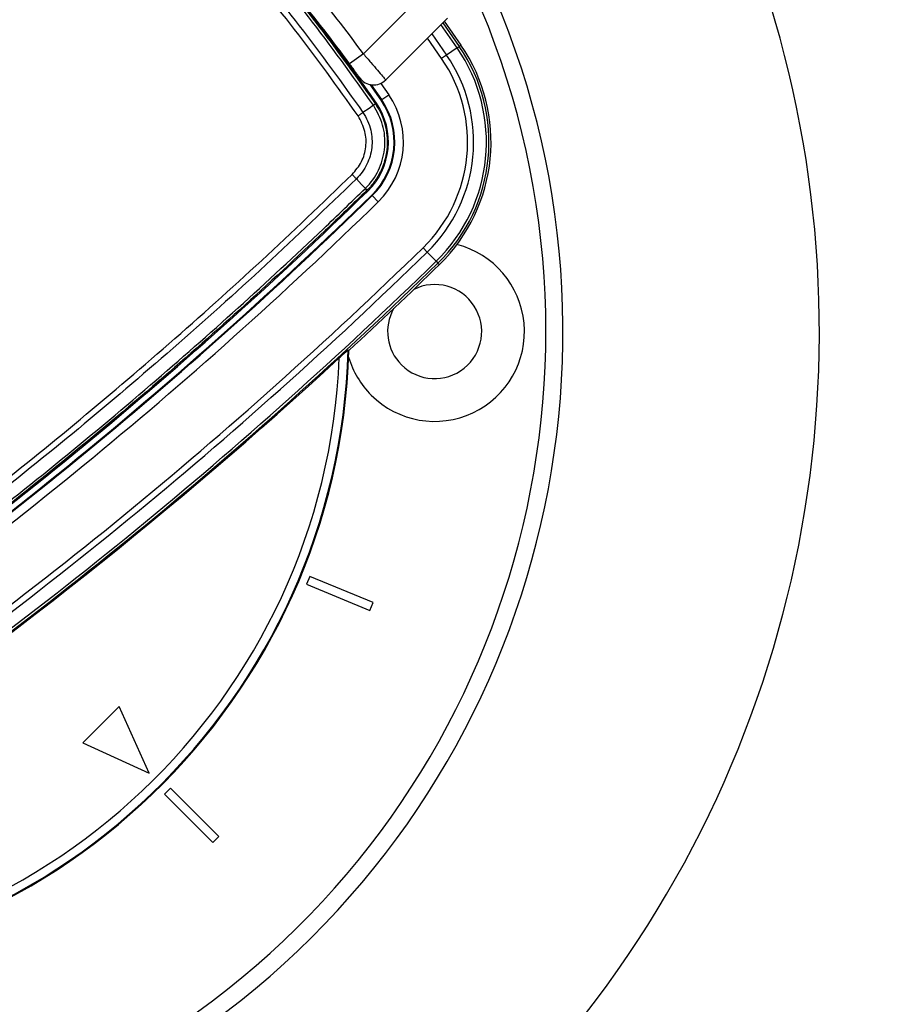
# Model space of a CAD drawing. Header units: millimetres. Extents: x 1508 to 17407, y 899 to 16320.
# Tile 27 of 60: x 3639 to 3842, y 10047 to 10277. Entities that reach past the tile are written whole.
import ezdxf

# ---------------------------------------------------------------- set-up
doc = ezdxf.new("R2010")
doc.units = ezdxf.units.MM
doc.header["$LTSCALE"] = 2
doc.layers.add('COMPONENT_GEOMETRY', color=7, linetype='Continuous')
doc.styles.add('SLDTEXTSTYLE0', font='TXT', dxfattribs={"width": 0.75})
doc.dimstyles.new('SLDDIMSTYLE0', dxfattribs={"dimtxt": 100, "dimasz": 6.604, "dimexe": 0, "dimexo": 0.0625, "dimgap": 25, "dimtad": 0, "dimtih": 1, "dimtoh": 1, "dimdec": 1, "dimrnd": 1e-09, "dimzin": 12, "dimdsep": 46, "dimtxsty": 'SLDTEXTSTYLE0', "dimsah": 1, "dimcen": 0.09, "dimadec": 0, "dimazin": 3, "dimtfac": 1, "dimtdec": 1, "dimtofl": 0, "dimtmove": 0, "dimatfit": 3, "dimfxl": 1, "dimfrac": 2, "dimtolj": 1, "dimtzin": 12, "dimarcsym": 0})

# ---------------------------------------------------------------- blocks, each defined once
blk = doc.blocks.new('_D')
at = {"layer": 'COMPONENT_GEOMETRY', "color": 7}
for p, q in [((8879.1, 12946.13), (8879.1, 9512.23)), ((3565.77, 9824.23), (3565.77, 9512.23)), ((6022.37, 9662.61), (5991.9, 9662.61)), ((5991.9, 9662.61), (5991.9, 9503.86)), ((6422.51, 9662.61), (6452.97, 9662.61)), ((6452.97, 9662.61), (6452.97, 9503.86)), ((3565.77, 9518.58), (5945.64, 9518.58)), ((8879.1, 9518.58), (6499.23, 9518.58)), ((5991.9, 9503.86), (6022.37, 9503.86)), ((6452.97, 9503.86), (6422.51, 9503.86))]:
    blk.add_line(p, q, dxfattribs=at)
for points in [[(3565.77, 9518.58), (3572.37, 9517.57), (3572.37, 9519.6)], [(8879.1, 9518.58), (8872.5, 9519.6), (8872.5, 9517.57)]]:
    blk.add_solid(points, dxfattribs=at)
at = {"layer": 'COMPONENT_GEOMETRY', "color": 7, "char_height": 100, "attachment_point": 1, "style": 'SLDTEXTSTYLE0'}
for s, insert in [('8\'8.59"', (6022.37, 9632.77)), ('2656.7', (6019.24, 9483.15))]:
    blk.add_mtext(s, dxfattribs=dict(at, insert=insert))

msp = doc.modelspace()

# ---------------------------------------------------------------- linework, layer by layer
at = {"color": 7, "linetype": 'Continuous', "lineweight": 25}
for p, q in [((3719.11, 10268.85), (3733.12, 10282.86)), ((3738.78, 10277.2), (3724.32, 10262.74)), ((3738.02, 10276.45), (3741.92, 10270.87)), ((3741.03, 10270.26), (3738.56, 10268.56)), ((3741.03, 10270.26), (3741.52, 10270.59)), ((3741.52, 10270.59), (3741.92, 10270.87)), ((3719.11, 10268.85), (3715.88, 10266.48)), ((3738.56, 10268.56), (3737.39, 10267.76)), ((3723.24, 10258.03), (3720.72, 10261.65)), ((3723.38, 10258.13), (3720.96, 10261.61)), ((3723.38, 10258.13), (3725.03, 10259.26)), ((3721.46, 10256.81), (3721.46, 10256.81)), ((3721.92, 10257.12), (3722.14, 10257.27)), ((3721.92, 10257.13), (3721.92, 10257.12)), ((3723.24, 10258.03), (3723.38, 10258.13)), ((3719.56, 10237.38), (3719.56, 10237.38)), ((3719.94, 10236.95), (3720.13, 10236.76)), ((3719.94, 10236.95), (3719.94, 10236.95)), ((3721.06, 10235.81), (3721.18, 10235.68)), ((3721.18, 10235.68), (3722.57, 10234.25)), ((3734.04, 10222.49), (3733.05, 10223.51)), ((3736.13, 10220.34), (3734.04, 10222.49)), ((3736.13, 10220.34), (3736.54, 10219.93)), ((3736.54, 10219.93), (3736.89, 10219.57)), ((3715.7, 10199.47), (3715.53, 10199.55)), ((3706.58, 10146.66), (3705.82, 10144.81)), ((3721.36, 10140.53), (3706.58, 10146.66)), ((3705.82, 10144.81), (3720.6, 10138.69)), ((3720.6, 10138.69), (3721.36, 10140.53)), ((3661.94, 10116.22), (3653.45, 10107.73)), ((3669.01, 10100.66), (3661.94, 10116.22)), ((3653.45, 10107.73), (3669.01, 10100.66)), ((3673.96, 10097.13), (3672.54, 10095.71)), ((3672.54, 10095.71), (3683.86, 10084.4)), ((3685.27, 10085.81), (3673.96, 10097.13)), ((3683.86, 10084.4), (3685.27, 10085.81))]:
    msp.add_line(p, q, dxfattribs=at)
at = {"color": 8, "linetype": 'Continuous', "lineweight": 25}
for p, q in [((3741.03, 10270.26), (3737.25, 10275.68)), ((3737.67, 10276.1), (3741.52, 10270.59)), ((3735.1, 10273.52), (3738.56, 10268.56)), ((3737.39, 10267.76), (3734.08, 10272.51)), ((3723.17, 10261.94), (3725.03, 10259.26))]:
    msp.add_line(p, q, dxfattribs=at)
at = {"color": 7, "linetype": 'Continuous', "lineweight": 25, "flags": 128}
for points in [[(3721.46, 10256.81), (3720.42, 10256.1), (3719, 10255.14)], [(3717.46, 10239.6), (3718.66, 10238.32), (3719.56, 10237.38)]]:
    msp.add_lwpolyline(points, dxfattribs=at)
at = {"color": 7, "linetype": 'Continuous', "lineweight": 25}
for centre, radius, start, end in [((3565.77, 10203.9), 200, 65.6403, 24.3597), ((3565.77, 10203.9), 196, 66.0814, 23.9186), ((3565.77, 10203.9), 150, 91.6933, 358.3067), ((3565.77, 10203.9), 149.82, 91.6649, 358.3351), ((3565.77, 10203.9), 147.82, 92.3895, 357.6105), ((3565.77, 10203.9), 260, 270, 27.3344), ((3392.53, 10030.66), 400, 34.5092, 43.2809), ((3393.5, 10029.7), 404, 36.2964, 42.0724), ((3393.5, 10029.7), 400, 36.2964, 42.0431), ((3392.53, 10030.66), 400, 34.5092, 40.8526), ((3708.96, 10248.21), 38.92, 314.2809, 34.5092), ((3708.96, 10248.21), 39.51, 314.2809, 34.5092), ((3708.96, 10248.21), 40, 314.2809, 34.5092), ((3708.96, 10248.21), 35.92, 314.2809, 34.5092), ((3708.96, 10248.21), 34.51, 314.2809, 34.5092), ((3721.49, 10265.57), 4, 215.7221, 315), ((3708.96, 10248.21), 19.5, 314.2809, 34.5092), ((3708.96, 10248.21), 16, 314.2809, 34.5092), ((3708.96, 10248.21), 17.33, 314.2809, 34.5092), ((3708.96, 10248.21), 17.5, 314.2809, 34.5092), ((3739.06, 10231.33), 30.97, 123.5925, 124.6292), ((2982.16, 10993.49), 1057, 304.27645, 314.28092), ((2982.16, 10993.49), 1058.32, 304.27645, 314.28092), ((3715.36, 10233.19), 5.92, 39.3513, 44.9315), ((2982.16, 10993.49), 1058.5, 304.27645, 314.28092), ((2982.16, 10993.49), 1060.5, 304.27645, 314.28092), ((3735.77, 10203.9), 21, 225, 75.6259), ((2982.16, 10993.49), 1075.5, 304.27645, 314.28092), ((2982.16, 10993.49), 1076.92, 304.27645, 314.28092), ((2982.16, 10993.49), 1079.92, 304.27645, 314.28092), ((2982.16, 10993.49), 1080.5, 304.27645, 314.28092), ((2982.16, 10993.49), 1081, 312.733, 314.28092), ((3735.77, 10203.9), 11, 225, 116.4897), ((3735.77, 10203.9), 11, 150.8395, 225), ((2982.16, 10993.49), 1080.75, 304.27645, 312.58356), ((3735.77, 10203.9), 21, 196.6399, 225)]:
    msp.add_arc(centre, radius, start, end, dxfattribs=at)
for points, knots in [([(3618.99, 10360.05), (3622.68, 10357.46), (3633.78, 10349.67), (3651.47, 10335.57), (3671.56, 10317.34), (3690, 10298.08), (3706.94, 10278.08), (3716.93, 10264.11), (3721.92, 10257.13)], [0, 0, 0, 0, 0.092437, 0.277818, 0.463199, 0.648153, 0.824076, 1, 1, 1, 1]), ([(3721.46, 10256.81), (3716.47, 10263.79), (3706.5, 10277.73), (3689.59, 10297.71), (3671.17, 10316.94), (3651.11, 10335.15), (3633.44, 10349.22), (3622.37, 10357), (3618.68, 10359.59)], [0, 0, 0, 0, 0.175926, 0.351853, 0.536803, 0.722183, 0.907563, 1, 1, 1, 1]), ([(3717.85, 10254.35), (3712.99, 10261.15), (3703.28, 10274.75), (3686.7, 10294.4), (3668.5, 10313.46), (3648.53, 10331.62), (3630.93, 10345.65), (3619.89, 10353.4), (3616.22, 10355.98)], [0, 0, 0, 0, 0.173418, 0.346836, 0.533213, 0.720031, 0.906849, 1, 1, 1, 1]), ([(3617.01, 10357.13), (3620.69, 10354.54), (3631.77, 10346.76), (3649.43, 10332.68), (3669.48, 10314.46), (3687.74, 10295.33), (3704.37, 10275.61), (3714.12, 10261.96), (3719, 10255.14)], [0, 0, 0, 0, 0.09315, 0.279968, 0.466787, 0.653164, 0.826582, 1, 1, 1, 1]), ([(3719.11, 10268.85), (3719.7, 10268.16), (3720.89, 10266.77), (3722.46, 10264.93), (3723.63, 10263.55), (3724.23, 10262.84), (3724.29, 10262.77), (3724.32, 10262.74)], [0, 0, 0, 0, 0.217102, 0.434577, 0.651626, 0.866747, 1, 1, 1, 1]), ([(3718.24, 10263.24), (3718.23, 10263.25), (3718.2, 10263.29), (3717.93, 10263.66), (3717.4, 10264.4), (3716.69, 10265.38), (3716.15, 10266.11), (3715.88, 10266.48)], [0, 0, 0, 0, 0.133305, 0.348506, 0.565602, 0.783043, 1, 1, 1, 1]), ([(3719.56, 10237.38), (3719.74, 10237.56), (3721.11, 10238.94), (3723.14, 10242.08), (3724.36, 10247.1), (3723.94, 10252.32), (3722.29, 10255.31), (3721.46, 10256.81)], [0, 0, 0, 0, 0.036346, 0.277392, 0.51835, 0.759206, 1, 1, 1, 1]), ([(3721.92, 10257.12), (3722.38, 10256.38), (3723.32, 10254.88), (3724.2, 10252.37), (3724.69, 10249.75), (3724.73, 10247.09), (3724.31, 10244.45), (3723.47, 10241.94), (3722.2, 10239.58), (3720.95, 10237.96), (3720.13, 10237.14), (3719.94, 10236.95)], [0, 0, 0, 0, 0.1187099, 0.2408619, 0.3595732, 0.4817258, 0.6004579, 0.7226325, 0.8413813, 0.9635738, 1, 1, 1, 1]), ([(3716.47, 10240.62), (3717.28, 10241.58), (3718.86, 10243.47), (3719.83, 10247.07), (3719.7, 10250.9), (3718.48, 10253.16), (3717.85, 10254.35)], [0, 0, 0, 0, 0.24911, 0.490866, 0.732205, 1, 1, 1, 1]), ([(3719, 10255.14), (3719, 10255.14), (3719.85, 10253.89), (3721.04, 10251.2), (3721.28, 10246.9), (3720.12, 10242.87), (3718.46, 10240.58), (3717.46, 10239.6), (3717.46, 10239.6)], [0, 0, 0, 0, 0.000007, 0.267824, 0.509156, 0.75089, 0.999995, 1, 1, 1, 1]), ([(3574.18, 10124.01), (3577.89, 10126.58), (3589.04, 10134.27), (3607.35, 10147.53), (3629.44, 10164.35), (3651.58, 10182.16), (3673.72, 10201), (3695.43, 10220.43), (3709.46, 10233.89), (3716.47, 10240.62)], [0, 0, 0, 0, 0.073721, 0.221177, 0.368762, 0.526168, 0.683732, 0.841785, 1, 1, 1, 1]), ([(3717.46, 10239.6), (3710.44, 10232.86), (3696.4, 10219.39), (3674.67, 10199.94), (3652.5, 10181.08), (3630.34, 10163.26), (3608.23, 10146.43), (3589.89, 10133.16), (3578.73, 10125.45), (3575.01, 10122.89)], [0, 0, 0, 0, 0.158134, 0.316268, 0.473754, 0.631239, 0.778759, 0.92628, 1, 1, 1, 1]), ([(3576.94, 10120.58), (3584.92, 10126.12), (3600.86, 10137.21), (3624.19, 10154.67), (3647.06, 10172.7), (3668.93, 10190.94), (3689.84, 10209.35), (3706.51, 10224.76), (3716.29, 10234.22), (3719.56, 10237.38)], [0, 0, 0, 0, 0.158215, 0.31643, 0.474008, 0.631586, 0.778967, 0.926348, 1, 1, 1, 1]), ([(3719.94, 10236.95), (3716.68, 10233.8), (3706.9, 10224.33), (3690.24, 10208.93), (3669.33, 10190.53), (3647.47, 10172.29), (3624.6, 10154.26), (3601.27, 10136.81), (3585.33, 10125.72), (3577.36, 10120.18)], [0, 0, 0, 0, 0.073651, 0.22103, 0.36841, 0.525988, 0.683566, 0.841783, 1, 1, 1, 1]), ([(3713.47, 10197.74), (3713.78, 10198.03), (3714.31, 10198.51), (3714.94, 10199.07), (3715.31, 10199.39), (3715.49, 10199.53), (3715.52, 10199.54), (3715.53, 10199.55)], [0, 0, 0, 0, 0.345765, 0.58088, 0.758752, 0.902501, 1, 1, 1, 1])]:
    msp.add_open_spline(points, degree=3, knots=knots, dxfattribs=at)
for points in [[(3721.92, 10257.13), (3721.92, 10257.12), (3721.9, 10257.11), (3721.81, 10257.05), (3721.66, 10256.95), (3721.53, 10256.86), (3721.46, 10256.81)], [(3717.85, 10254.35), (3717.95, 10254.42), (3718.17, 10254.57), (3718.48, 10254.78), (3718.76, 10254.97), (3718.92, 10255.08), (3719, 10255.14)], [(3716.47, 10240.62), (3716.57, 10240.53), (3716.75, 10240.34), (3717.01, 10240.07), (3717.26, 10239.81), (3717.39, 10239.67), (3717.46, 10239.6)], [(3719.94, 10236.95), (3719.94, 10236.96), (3719.93, 10236.97), (3719.85, 10237.06), (3719.73, 10237.19), (3719.61, 10237.32), (3719.56, 10237.38)]]:
    msp.add_open_spline(points, degree=3, dxfattribs=at)

# ---------------------------------------------------------------- dimensions: what is measured, and where the dimension line sits
at = {"layer": 'COMPONENT_GEOMETRY', "color": 7}
dim = msp.add_linear_dim(base=(3565.77, 9518.58), p1=(8879.1, 12948.67), p2=(3565.77, 9826.77), dimstyle='SLDDIMSTYLE0', dxfattribs=at)
dim.commit()
dim.dimension.update_dxf_attribs({"geometry": '_D', "text_midpoint": (6222.44, 9518.58), "dimtype": 160})

doc.saveas('drawing.dxf')
